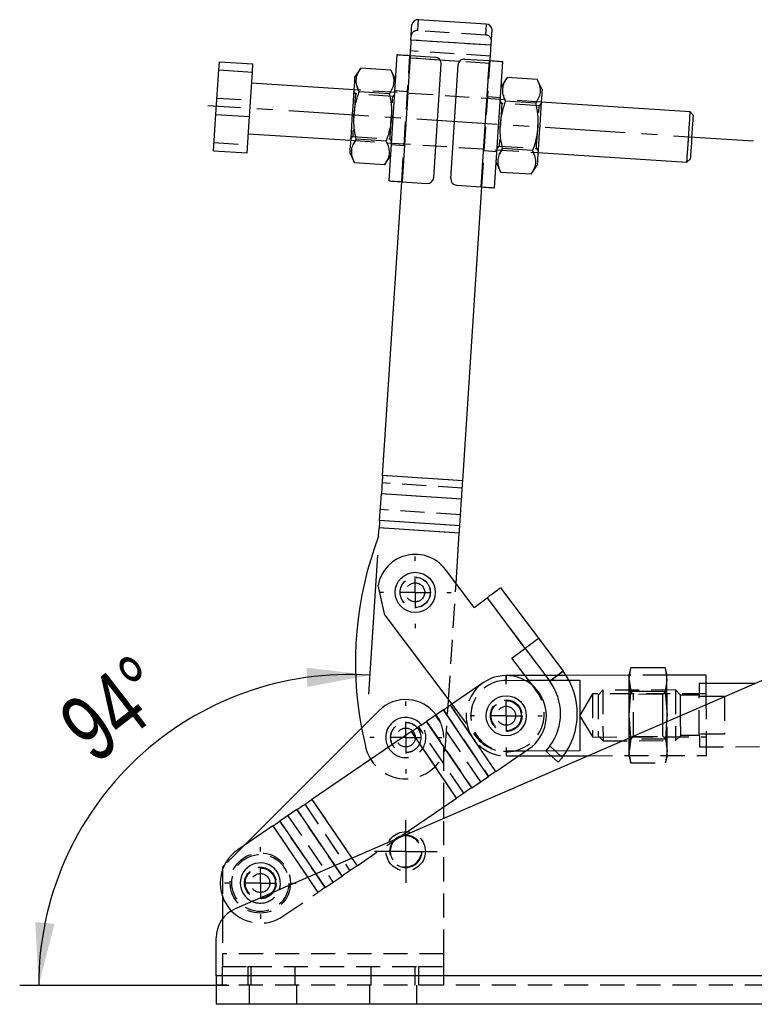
# Model space of a CAD drawing. Extents: x 28 to 325, y 10 to 291.
# Tile 1 of 10: x 28 to 67, y 10 to 62. Entities that reach past the tile are written whole.
import ezdxf

# ---------------------------------------------------------------- set-up
doc = ezdxf.new("R2010")
doc.units = 0
doc.linetypes.add('CENTERX2', pattern=[20.32, 12.7, -2.54, 2.54, -2.54])
doc.linetypes.add('HIDDEN', pattern=[1.905, 1.27, -0.635])
doc.layers.get('0').update_dxf_attribs({"linetype": 'CONTINUOUS'})
doc.layers.add('FORMATO', color=179, linetype='CONTINUOUS')
doc.styles.add('SLDTEXTSTYLE0', font='TXT', dxfattribs={"width": 0.75})
doc.dimstyles.new('SLDDIMSTYLE5', dxfattribs={"dimtxt": 3.5, "dimasz": 3.302, "dimexe": 0, "dimexo": 0.0625, "dimgap": 0.875, "dimtad": 1, "dimdec": 4, "dimlfac": 3, "dimzin": 12, "dimtxsty": 'SLDTEXTSTYLE0', "dimsah": 1, "dimcen": 0.09, "dimazin": 3, "dimtfac": 1, "dimtdec": 0, "dimtofl": 0, "dimtmove": 0, "dimatfit": 3, "dimtolj": 1, "dimtzin": 12})

# ---------------------------------------------------------------- blocks, each defined once
blk = doc.blocks.new('_D_10')
at = {"layer": 'FORMATO'}
for p, q in [((46.855, 33.615), (46.378, 26.297)), ((39.017, 10.949), (27.998, 10.949))]:
    blk.add_line(p, q, dxfattribs=at)
blk.add_arc((45.379, 10.949), 16.38, 86.2741, 180, dxfattribs=at)
for points in [[(46.443, 27.295), (43.125, 27.689), (43.16, 26.674)], [(28.998, 10.949), (29.832, 14.185), (28.821, 14.286)]]:
    blk.add_solid(points, dxfattribs=at)
at = {"layer": 'FORMATO', "insert": (29.798, 25.306), "char_height": 3.5, "attachment_point": 1, "rotation": 37.7781, "style": 'SLDTEXTSTYLE0'}
blk.add_mtext('94°', dxfattribs=at)
blk = doc.blocks.new('SW_CENTERMARKSYMBOL_11')
at = {"layer": 'FORMATO', "color": 0}
for p, q in [((0, 1.667), (0, 1.892)), ((0, 0), (0, 0.833)), ((-1.667, 0), (-1.892, 0)), ((0, 0), (-0.833, 0)), ((0, 0), (0, -0.833)), ((0, 0), (0.833, 0)), ((1.667, 0), (1.892, 0)), ((0, -1.667), (0, -1.892))]:
    blk.add_line(p, q, dxfattribs=at)
blk = doc.blocks.new('SW_CENTERMARKSYMBOL_12')
at = {"layer": 'FORMATO', "color": 0}
for p, q in [((0, 1.667), (0, 1.892)), ((0, 0), (0, 0.833)), ((-1.667, 0), (-1.892, 0)), ((0, 0), (-0.833, 0)), ((0, 0), (0, -0.833)), ((0, 0), (0.833, 0)), ((1.667, 0), (1.892, 0)), ((0, -1.667), (0, -1.892))]:
    blk.add_line(p, q, dxfattribs=at)
blk = doc.blocks.new('SW_CENTERMARKSYMBOL_13')
at = {"layer": 'FORMATO', "color": 0}
for p, q in [((0, 1.667), (0, 1.892)), ((0, 0), (0, 0.833)), ((-1.667, 0), (-1.892, 0)), ((0, 0), (-0.833, 0)), ((0, 0), (0, -0.833)), ((0, 0), (0.833, 0)), ((1.667, 0), (1.892, 0)), ((0, -1.667), (0, -1.892))]:
    blk.add_line(p, q, dxfattribs=at)
blk = doc.blocks.new('SW_CENTERMARKSYMBOL_14')
at = {"layer": 'FORMATO', "color": 0}
for p, q in [((0, 0.833), (0, 1.65)), ((0, 0), (0, 0.833)), ((-0.833, 0), (-1.65, 0)), ((0, 0), (-0.833, 0)), ((0, 0), (0, -0.833)), ((0, 0), (0.833, 0)), ((0.833, 0), (1.65, 0)), ((0, -0.833), (0, -1.65))]:
    blk.add_line(p, q, dxfattribs=at)
blk = doc.blocks.new('SW_CENTERMARKSYMBOL_15')
at = {"layer": 'FORMATO', "color": 0}
for p, q in [((0, 1.667), (0, 1.892)), ((0, 0), (0, 0.833)), ((-1.667, 0), (-1.892, 0)), ((0, 0), (-0.833, 0)), ((0, 0), (0, -0.833)), ((0, 0), (0.833, 0)), ((1.667, 0), (1.892, 0)), ((0, -1.667), (0, -1.892))]:
    blk.add_line(p, q, dxfattribs=at)

msp = doc.modelspace()

# ---------------------------------------------------------------- linework, layer by layer
at = {"color": 7, "linetype": 'HIDDEN'}
for p, q in [((48.988975, 61.261295), (49.026248, 61.833664)), ((52.548103, 61.029523), (48.988975, 61.261295)), ((52.585376, 61.601886), (52.548103, 61.029523)), ((52.84704, 60.490493), (48.622654, 60.765593)), ((52.809766, 59.91813), (48.585381, 60.19323)), ((48.136474, 53.299868), (48.569701, 59.952442)), ((48.169736, 53.297703), (48.602964, 59.950276)), ((52.784917, 59.536551), (48.560532, 59.811651)), ((50.162784, 59.707308), (48.560532, 59.811651)), ((52.327596, 53.026934), (52.760823, 59.679512)), ((52.360859, 53.024768), (52.794086, 59.677347)), ((52.784917, 59.536551), (51.182666, 59.640894)), ((55.491463, 57.497451), (45.612388, 58.140794)), ((38.402374, 57.708253), (40.165306, 57.593449)), ((45.69564, 57.926594), (45.607852, 58.071131)), ((47.664147, 57.798405), (45.69564, 57.926594)), ((47.769939, 57.93033), (47.664147, 57.798405)), ((48.445148, 58.039828), (47.77989, 58.083151)), ((53.334791, 57.721405), (52.669533, 57.764728)), ((53.412627, 57.424053), (53.324839, 57.568589)), ((55.381135, 57.295863), (53.412627, 57.424053)), ((55.486926, 57.427788), (55.381135, 57.295863)), ((45.443634, 55.549427), (45.549426, 55.681352)), ((45.549426, 55.681352), (47.517933, 55.553162)), ((45.733584, 55.543169), (45.575182, 55.244077)), ((47.517933, 55.553162), (47.605721, 55.408626)), ((38.249627, 55.362691), (40.012559, 55.247887)), ((45.439097, 55.479764), (55.318171, 54.836421)), ((47.595769, 55.255805), (48.261027, 55.212482)), ((53.160622, 55.04688), (53.266413, 55.17881)), ((53.266413, 55.17881), (55.23492, 55.050616)), ((53.450571, 55.040622), (53.29217, 54.741531)), ((55.23492, 55.050616), (55.322709, 54.906084)), ((52.485412, 54.937387), (53.150669, 54.894064)), ((51.32715, 37.151279), (47.102765, 37.426377)), ((51.352317, 37.53774), (47.127932, 37.812841)), ((51.2894, 36.571586), (47.065014, 36.846684)), ((51.235408, 35.742493), (47.011022, 36.017593)), ((51.197657, 35.162801), (46.973272, 35.437901)), ((51.17249, 34.776339), (46.948105, 35.051439)), ((50.600359, 25.990767), (50.999741, 32.123629)), ((52.632356, 31.372248), (54.6328, 28.705914)), ((52.635023, 31.374248), (54.635466, 28.707914)), ((56.642333, 27.504915), (55.935755, 26.974798)), ((54.637196, 27.275373), (53.63762, 27.272473)), ((53.638348, 27.021359), (54.82519, 27.0248)), ((56.7975, 27.281636), (55.707917, 27.278477)), ((62.116851, 27.29706), (60.11686, 27.291261)), ((60.117557, 27.050984), (60.209182, 26.425784)), ((55.249174, 26.459683), (55.022415, 26.761923)), ((58.739421, 26.503931), (58.484497, 26.247524)), ((62.561405, 26.515014), (58.739421, 26.503931)), ((60.345284, 26.283086), (60.119132, 26.507932)), ((62.119123, 26.513731), (61.894277, 26.287577)), ((62.817811, 26.260088), (62.561405, 26.515014)), ((64.188881, 26.853066), (63.8161, 26.851986)), ((58.190452, 26.302338), (57.512766, 25.167035)), ((64.190427, 26.319736), (58.190452, 26.302338)), ((62.02955, 26.431063), (60.209182, 26.425784)), ((61.894277, 26.287577), (60.345284, 26.283086)), ((63.817888, 26.235321), (62.817892, 26.232422)), ((63.818033, 26.185322), (64.190814, 26.186403)), ((63.823832, 24.18533), (63.818033, 26.185322)), ((50.332764, 25.463806), (52.71345, 21.963314)), ((50.4291, 23.360936), (50.576853, 25.62981)), ((53.09244, 22.221065), (50.711754, 25.721557)), ((50.771732, 25.762349), (52.049574, 24.059151)), ((52.300006, 21.68213), (49.91932, 25.182623)), ((57.512766, 25.167035), (58.197025, 24.03568)), ((46.017901, 24.504933), (46.204714, 23.636035)), ((51.411454, 21.077826), (49.030768, 24.578317)), ((49.444212, 24.859501), (51.824898, 21.359009)), ((62.099507, 24.839501), (62.036804, 23.929223)), ((51.032464, 20.820074), (48.651778, 24.320566)), ((50.350097, 20.355996), (50.350097, 24.008157)), ((58.197025, 24.03568), (64.197, 24.053079)), ((58.490746, 24.092199), (58.747153, 23.837275)), ((60.126864, 23.841276), (60.351709, 24.067428)), ((60.128439, 23.298223), (60.216436, 23.923944)), ((60.216436, 23.923944), (60.128439, 23.298223)), ((60.216436, 23.923944), (60.209248, 24.020169)), ((62.036804, 23.929223), (60.216436, 23.923944)), ((60.351709, 24.067428), (61.900702, 24.07192)), ((61.900702, 24.07192), (62.126856, 23.847075)), ((62.036804, 23.929223), (62.12843, 23.304022)), ((62.569137, 23.848358), (62.824061, 24.104765)), ((62.823982, 24.132431), (63.823978, 24.135331)), ((65.15716, 24.189197), (63.823832, 24.18533)), ((56.597466, 22.955329), (55.94933, 23.56228)), ((58.747153, 23.837275), (62.569137, 23.848358)), ((63.825766, 23.518667), (86.925667, 23.585648)), ((54.66892, 23.293231), (53.649167, 23.290273)), ((53.649896, 23.039159), (54.298104, 23.041038)), ((55.898287, 23.153406), (55.73572, 23.305644)), ((56.012971, 23.046011), (56.667536, 23.047908)), ((57.974918, 23.051699), (64.199851, 23.06975)), ((60.220063, 22.673024), (60.128439, 23.298223)), ((60.129281, 23.007946), (60.220063, 22.673024)), ((62.12843, 23.304022), (62.040431, 22.678301)), ((62.040431, 22.678301), (62.129272, 23.013745)), ((60.220063, 22.673024), (62.040431, 22.678301)), ((43.02142, 20.491356), (45.402106, 16.990864)), ((43.40041, 20.749107), (45.781096, 17.248616)), ((42.132868, 19.887052), (44.513554, 16.38656)), ((44.988662, 16.709681), (42.607976, 20.210173)), ((50.350097, 12.616121), (50.350097, 19.746722)), ((41.340434, 19.348116), (43.72112, 15.847625)), ((44.10011, 16.105377), (41.719424, 19.605868)), ((39.830499, 18.321209), (38.783804, 17.275136)), ((45.781096, 17.248616), (47.879908, 18.676019)), ((45.509183, 17.648428), (45.781096, 17.248616)), ((44.614085, 17.260448), (44.988662, 16.709681)), ((38.683431, 17.03451), (38.683431, 15.648469)), ((43.182326, 16.639853), (43.72112, 15.847625)), ((43.610416, 16.825408), (44.10011, 16.105377)), ((44.10011, 16.105377), (44.988662, 16.709681)), ((41.873774, 14.591244), (43.72112, 15.847625)), ((38.683431, 14.451243), (38.683431, 12.616121)), ((50.350097, 12.616121), (38.683431, 12.616121)), ((38.683431, 12.616121), (38.683431, 11.949454)), ((50.350097, 11.949454), (50.350097, 12.616121)), ((38.683431, 10.949454), (38.683431, 11.949454)), ((38.683431, 11.949454), (40.016764, 11.949454)), ((40.016764, 11.949454), (40.016764, 10.949454)), ((40.016764, 11.949454), (49.016764, 11.949454)), ((40.183431, 11.949454), (40.183431, 10.949454)), ((42.516764, 10.949454), (42.516764, 11.949454)), ((46.516764, 11.949454), (46.516764, 10.949454)), ((48.850097, 10.949454), (48.850097, 11.949454)), ((49.016764, 11.949454), (49.016764, 10.949454)), ((49.016764, 11.949454), (50.350097, 11.949454)), ((50.350097, 10.949454), (50.350097, 11.949454)), ((77.016763, 11.449454), (38.350097, 11.449454)), ((77.016763, 10.949454), (38.350097, 10.949454)), ((40.100097, 10.949454), (40.100097, 9.949454)), ((42.600097, 9.949454), (42.600097, 10.949454)), ((46.433431, 10.949454), (46.433431, 9.949454)), ((48.933431, 9.949454), (48.933431, 10.949454))]:
    msp.add_line(p, q, dxfattribs=at)
at = {"color": 7, "linetype": 'CONTINUOUS'}
for p, q in [((52.585376, 61.601886), (49.026248, 61.833664)), ((48.622654, 60.765593), (48.675876, 61.582848)), ((52.84704, 60.490493), (52.900261, 61.307752)), ((52.84704, 60.490493), (48.622654, 60.765593)), ((47.471216, 53.343191), (47.904443, 59.995765)), ((48.169736, 53.297703), (48.602964, 59.950276)), ((48.602964, 59.950276), (49.900216, 59.865797)), ((51.463571, 59.763992), (52.760823, 59.679512)), ((52.327596, 53.026934), (52.760823, 59.679512)), ((38.346075, 56.843737), (38.498822, 59.189299)), ((38.498822, 59.189299), (38.526972, 59.621557)), ((38.498822, 59.189299), (40.261755, 59.074495)), ((38.526972, 59.621557), (40.289904, 59.506753)), ((40.261755, 59.074495), (40.289904, 59.506753)), ((45.977455, 59.288014), (45.655711, 58.806051)), ((47.561279, 59.184868), (45.977455, 59.288014)), ((47.817798, 58.66525), (47.561279, 59.184868)), ((49.821279, 53.52419), (50.211183, 59.511507)), ((50.719377, 53.465703), (51.109281, 59.453025)), ((53.026117, 52.981445), (53.459344, 59.634024)), ((40.109007, 56.728933), (40.261755, 59.074495)), ((53.694442, 58.785468), (53.372699, 58.303509)), ((55.278266, 58.682327), (53.694442, 58.785468)), ((55.534786, 58.162708), (55.278266, 58.682327)), ((45.612388, 58.140794), (40.223802, 58.491706)), ((47.479988, 57.936588), (45.896164, 58.039729)), ((55.196976, 57.434046), (53.613152, 57.537187)), ((63.341502, 56.986242), (55.491463, 57.497451)), ((38.221477, 54.930433), (38.346075, 56.843737)), ((38.346075, 56.843737), (40.109007, 56.728933)), ((39.98441, 54.815629), (40.109007, 56.728933)), ((63.496985, 56.809097), (63.341502, 56.986242)), ((40.050511, 55.830677), (45.439097, 55.479764)), ((47.317408, 55.440028), (45.733584, 55.543169)), ((55.034396, 54.937481), (53.450571, 55.040622)), ((38.221477, 54.930433), (39.98441, 54.815629)), ((45.395775, 54.814507), (45.652294, 54.294888)), ((47.236118, 54.191743), (47.557862, 54.673706)), ((55.318171, 54.836421), (63.168211, 54.325212)), ((47.236118, 54.191743), (45.652294, 54.294888)), ((53.112762, 54.31196), (53.369281, 53.792342)), ((54.953105, 53.689201), (55.274849, 54.171164)), ((63.168211, 54.325212), (63.345356, 54.480696)), ((54.953105, 53.689201), (53.369281, 53.792342)), ((47.127932, 37.812841), (48.136474, 53.299868)), ((48.169736, 53.297703), (49.466989, 53.213223)), ((51.030344, 53.111413), (52.327596, 53.026934)), ((51.352317, 37.53774), (52.360859, 53.024768)), ((51.352317, 37.53774), (47.127932, 37.812841)), ((46.973272, 35.437901), (47.065014, 36.846684)), ((51.2894, 36.571586), (47.065014, 36.846684)), ((51.197657, 35.162801), (51.2894, 36.571586)), ((51.197657, 35.162801), (46.973272, 35.437901)), ((46.919539, 34.612784), (46.948105, 35.051439)), ((51.17249, 34.776339), (46.948105, 35.051439)), ((50.999741, 32.123629), (51.17249, 34.776339)), ((51.948442, 30.859134), (50.448109, 32.858885)), ((47.248508, 30.458351), (46.886223, 32.046198)), ((53.341601, 31.904366), (55.342045, 29.238032)), ((51.948442, 30.859134), (52.632356, 31.372248)), ((52.632356, 31.372248), (54.6328, 28.705914)), ((47.248508, 30.458351), (50.771732, 25.762349)), ((55.342045, 29.238032), (56.642333, 27.504915)), ((71.425974, 28.882057), (39.353935, 14.980437)), ((53.948885, 28.1928), (54.6328, 28.705914)), ((54.635466, 28.707914), (55.935755, 26.974798)), ((55.022415, 26.761923), (53.948885, 28.1928)), ((55.935755, 26.974798), (56.642333, 27.504915)), ((60.205555, 27.676704), (60.116715, 27.341261)), ((60.117557, 27.050984), (60.205555, 27.676704)), ((62.025923, 27.681983), (60.205555, 27.676704)), ((62.116707, 27.347061), (62.025923, 27.681983)), ((62.025923, 27.681983), (62.117549, 27.056784)), ((55.707917, 27.278477), (54.637196, 27.275373)), ((54.82519, 27.0248), (57.521666, 27.032619)), ((60.11686, 27.291261), (56.7975, 27.281636)), ((60.209182, 26.425784), (60.117557, 27.050984)), ((62.117549, 27.056784), (62.02955, 26.431063)), ((64.187576, 27.303065), (62.116851, 27.29706)), ((52.453415, 26.906062), (50.711754, 25.721557)), ((66.762161, 26.860528), (64.188881, 26.853066)), ((50.576853, 25.62981), (50.600359, 25.990767)), ((60.122997, 25.174603), (60.209182, 26.425784)), ((62.02955, 26.431063), (60.209182, 26.425784)), ((62.02955, 26.431063), (62.122989, 25.180402)), ((64.190814, 26.186403), (65.151361, 26.189189)), ((65.151361, 26.189189), (65.151439, 26.16236)), ((50.332764, 25.463806), (49.444212, 24.859501)), ((52.71345, 21.963314), (50.332764, 25.463806)), ((53.09244, 22.221065), (50.711754, 25.721557)), ((46.936304, 25.42279), (39.830499, 18.321209)), ((60.209248, 24.020169), (60.122997, 25.174603)), ((62.122989, 25.180402), (62.099507, 24.839501)), ((51.824898, 21.359009), (49.444212, 24.859501)), ((48.651778, 24.320566), (43.40041, 20.749107)), ((51.032464, 20.820074), (48.651778, 24.320566)), ((53.09244, 22.221065), (54.834101, 23.40557)), ((55.94933, 23.56228), (56.597466, 22.955329)), ((54.298104, 23.041038), (56.012971, 23.046011)), ((57.532485, 23.301534), (54.66892, 23.293231)), ((56.38048, 22.701854), (55.898287, 23.153406)), ((56.667536, 23.047908), (57.974918, 23.051699)), ((51.824898, 21.359009), (52.71345, 21.963314)), ((47.879908, 18.676019), (51.032464, 20.820074)), ((50.350097, 19.746722), (50.350097, 20.355996)), ((42.607976, 20.210173), (41.719424, 19.605868)), ((41.340434, 19.348116), (39.493087, 18.091735)), ((38.783804, 17.275136), (38.683431, 17.174822)), ((38.683431, 17.174822), (38.683431, 17.03451)), ((38.683431, 15.648469), (38.683431, 14.451243)), ((38.350097, 11.449454), (38.350097, 13.451243)), ((77.016763, 11.449454), (38.350097, 11.449454)), ((38.350097, 11.449454), (38.350097, 9.949454)), ((77.016763, 9.949454), (38.350097, 9.949454))]:
    msp.add_line(p, q, dxfattribs=at)
at = {"color": 8, "linetype": 'CONTINUOUS'}
for p, q in [((51.182666, 59.640894), (50.162784, 59.707308)), ((43.40041, 20.749107), (45.509183, 17.648428)), ((42.607976, 20.210173), (44.614085, 17.260448)), ((41.340434, 19.348116), (43.182326, 16.639853)), ((41.719424, 19.605868), (43.610416, 16.825408))]:
    msp.add_line(p, q, dxfattribs=at)
at = {"color": 7, "linetype": 'CONTINUOUS', "flags": 128}
for points in [[(48.622654, 60.765593), (48.615706, 60.658886), (48.608435, 60.547242), (48.600885, 60.431311), (48.593101, 60.311769), (48.585126, 60.189311), (48.577008, 60.064653), (48.569701, 59.952442)], [(52.794086, 59.677347), (52.801394, 59.789557), (52.809512, 59.914211), (52.817486, 60.036668), (52.825271, 60.15621), (52.83282, 60.272141), (52.840091, 60.383786), (52.84704, 60.490493)], [(47.904443, 59.995765), (47.917865, 59.99489), (47.957615, 59.992303), (48.022165, 59.988101), (48.109035, 59.982443), (48.214887, 59.975549), (48.335652, 59.967686), (48.466689, 59.959153), (48.602964, 59.950276)], [(52.760823, 59.679512), (52.897098, 59.670636), (53.028135, 59.662103), (53.148901, 59.65424), (53.254752, 59.647346), (53.341622, 59.641688), (53.406172, 59.637486), (53.445922, 59.634898), (53.459344, 59.634024)], [(45.655711, 58.806051), (45.653841, 58.777341), (45.648287, 58.692047), (45.639207, 58.552617), (45.626863, 58.363059), (45.611609, 58.128833), (45.593886, 57.856678), (45.574202, 57.554413), (45.553124, 57.230745), (45.531259, 56.894982), (45.509235, 56.55678), (45.487685, 56.22587), (45.467231, 55.911774), (45.448459, 55.623526), (45.431912, 55.369416), (45.418063, 55.156762), (45.407312, 54.991672), (45.399968, 54.878905), (45.396243, 54.821694), (45.395775, 54.814507)], [(55.534786, 58.162708), (55.532916, 58.133999), (55.527361, 58.048704), (55.518281, 57.909274), (55.505937, 57.719717), (55.490684, 57.48549), (55.472961, 57.213335), (55.453276, 56.91107), (55.432199, 56.587402), (55.410334, 56.251639), (55.388308, 55.913438), (55.366759, 55.582528), (55.346305, 55.268431), (55.327534, 54.980183), (55.310986, 54.726073), (55.297137, 54.513419), (55.286387, 54.348329), (55.279043, 54.235562), (55.275317, 54.178351), (55.274849, 54.171164)], [(63.199195, 54.801016), (63.214218, 55.031691), (63.231016, 55.289645), (63.248856, 55.563598), (63.266958, 55.841579), (63.284532, 56.111434), (63.300809, 56.361371), (63.315077, 56.580473), (63.326713, 56.759158), (63.33521, 56.889618), (63.340193, 56.96615), (63.341502, 56.986242)], [(63.496985, 56.809097), (63.496963, 56.808749), (63.494651, 56.773245), (63.488654, 56.68116), (63.479273, 56.537111), (63.466979, 56.348323), (63.452387, 56.124264), (63.436231, 55.876165), (63.419319, 55.616472), (63.402501, 55.3582), (63.386617, 55.114308), (63.372467, 54.897024)], [(63.168211, 54.325212), (63.168266, 54.326047), (63.170795, 54.364899), (63.176999, 54.460167), (63.186606, 54.607689), (63.199195, 54.801016)], [(63.372467, 54.897024), (63.36076, 54.717237), (63.352081, 54.583966), (63.346867, 54.503897), (63.345356, 54.480696)], [(47.471216, 53.343191), (47.484638, 53.342317), (47.524388, 53.339729), (47.588938, 53.335527), (47.675808, 53.329869), (47.781659, 53.322975), (47.902425, 53.315112), (48.033462, 53.306579), (48.169736, 53.297703)], [(52.327596, 53.026934), (52.463871, 53.018063), (52.594908, 53.009529), (52.715673, 53.001661), (52.821524, 52.994772), (52.908395, 52.989115), (52.972945, 52.984907), (53.012695, 52.98232), (53.026117, 52.981445)], [(47.127932, 37.812841), (47.119548, 37.684105), (47.111215, 37.556141), (47.102982, 37.429719), (47.094899, 37.305595), (47.087014, 37.184516), (47.079375, 37.067204), (47.072027, 36.95437), (47.065014, 36.846684)], [(51.2894, 36.571586), (51.296412, 36.67927), (51.303761, 36.792106), (51.3114, 36.909416), (51.319284, 37.030495), (51.327368, 37.154619), (51.335601, 37.281043), (51.343933, 37.409004), (51.352317, 37.53774)], [(46.973272, 35.437901), (46.970467, 35.394827), (46.967528, 35.349694), (46.964472, 35.30277), (46.961318, 35.254336), (46.958085, 35.204688), (46.954791, 35.154118), (46.951458, 35.102933), (46.948105, 35.051439)], [(51.17249, 34.776339), (51.175843, 34.827835), (51.179177, 34.879018), (51.18247, 34.929588), (51.185703, 34.979238), (51.188857, 35.02767), (51.191913, 35.074593), (51.194852, 35.119729), (51.197657, 35.162801)], [(52.838997, 31.527282), (52.944065, 31.60611), (53.041231, 31.679011), (53.12803, 31.744132), (53.202263, 31.799825), (53.262047, 31.84468), (53.305866, 31.877557), (53.33261, 31.897621), (53.341601, 31.904366)], [(52.838997, 31.527282), (52.813788, 31.508369), (52.788332, 31.489271), (52.762663, 31.470011), (52.736816, 31.45062), (52.710826, 31.43112), (52.684729, 31.411541), (52.65856, 31.391908), (52.632356, 31.372248)], [(54.839441, 28.860948), (54.94451, 28.939777), (55.041675, 29.012677), (55.128474, 29.077799), (55.202707, 29.133493), (55.262491, 29.178345), (55.30631, 29.211222), (55.333054, 29.231287), (55.342045, 29.238032)], [(54.6328, 28.705914), (54.659005, 28.725574), (54.685173, 28.745207), (54.71127, 28.764787), (54.73726, 28.784285), (54.763107, 28.803678), (54.788776, 28.822937), (54.814233, 28.842036), (54.839441, 28.860948)], [(57.521666, 27.032619), (57.522219, 26.841789), (57.522906, 26.604938), (57.523707, 26.328575), (57.524601, 26.020296), (57.525563, 25.68857), (57.526567, 25.342515), (57.527584, 24.991638), (57.528587, 24.645582), (57.529549, 24.313856), (57.530444, 24.005577), (57.531244, 23.729214), (57.531931, 23.492364), (57.532485, 23.301534)], [(60.117557, 27.050984), (60.117193, 27.176335), (60.116929, 27.267434), (60.116769, 27.322725), (60.116715, 27.341261)], [(60.122997, 25.174603), (60.122178, 25.457409), (60.121372, 25.735376), (60.120593, 26.003747), (60.119856, 26.257933), (60.119173, 26.493581), (60.118555, 26.706661), (60.118013, 26.893528), (60.117557, 27.050984)], [(62.117549, 27.056784), (62.117185, 27.182134), (62.11692, 27.273233), (62.11676, 27.328524), (62.116707, 27.347061)], [(62.122989, 25.180402), (62.122169, 25.463209), (62.121363, 25.741175), (62.120585, 26.009546), (62.119847, 26.263732), (62.119164, 26.49938), (62.118547, 26.712462), (62.118004, 26.899328), (62.117549, 27.056784)], [(64.19209, 25.746531), (64.191248, 26.036659), (64.190356, 26.34411), (64.189556, 26.61998), (64.18887, 26.856748), (64.188316, 27.047952), (64.187909, 27.188379), (64.18766, 27.274197), (64.187576, 27.303065)], [(50.332764, 25.463806), (50.376507, 25.493556), (50.421687, 25.524283), (50.468109, 25.555854), (50.515574, 25.588135), (50.563879, 25.620987), (50.612817, 25.65427), (50.662179, 25.687842), (50.711754, 25.721557)], [(60.126449, 23.98428), (60.126139, 24.091275), (60.125401, 24.345459), (60.124624, 24.613832), (60.123818, 24.891798), (60.122997, 25.174603)], [(62.123946, 24.850095), (62.12381, 24.897597), (62.122989, 25.180402)], [(48.651778, 24.320566), (48.755433, 24.391062), (48.858644, 24.461256), (48.96097, 24.530848), (49.061972, 24.599539), (49.161217, 24.667036), (49.25828, 24.73305), (49.352747, 24.797296), (49.444212, 24.859501)], [(53.09244, 22.221065), (53.042866, 22.18735), (52.993504, 22.153779), (52.944566, 22.120496), (52.896261, 22.087644), (52.848795, 22.055362), (52.802373, 22.023791), (52.757194, 21.993064), (52.71345, 21.963314)], [(51.824898, 21.359009), (51.733434, 21.296805), (51.638967, 21.232557), (51.541903, 21.166545), (51.442658, 21.099048), (51.341657, 21.030356), (51.239331, 20.960765), (51.136119, 20.89057), (51.032464, 20.820074)], [(42.607976, 20.210173), (42.69944, 20.272378), (42.793907, 20.336625), (42.89097, 20.402637), (42.990216, 20.470134), (43.091217, 20.538825), (43.193543, 20.608418), (43.296754, 20.678611), (43.40041, 20.749107)], [(41.340434, 19.348116), (41.390008, 19.381832), (41.43937, 19.415403), (41.488308, 19.448686), (41.536613, 19.481538), (41.584079, 19.51382), (41.6305, 19.545391), (41.67568, 19.576118), (41.719424, 19.605868)], [(47.890831, 18.683448), (47.995412, 18.743781), (48.183672, 18.807685)], [(48.296159, 18.856443), (48.130101, 18.829193), (48.08573, 18.815999)]]:
    msp.add_lwpolyline(points, dxfattribs=at)
at = {"color": 7, "linetype": 'HIDDEN', "flags": 128}
for points in [[(45.69564, 57.926594), (45.695145, 57.919005), (45.691231, 57.858893), (45.683613, 57.741909), (45.672702, 57.574366), (45.659086, 57.365288), (45.6435, 57.125945), (45.626783, 56.869248), (45.609838, 56.609034), (45.593576, 56.359325), (45.578876, 56.133592), (45.566529, 55.943995), (45.557202, 55.800765), (45.551396, 55.711611), (45.549426, 55.681352)], [(47.517933, 55.553162), (47.518427, 55.560752), (47.522342, 55.620863), (47.52996, 55.737847), (47.540871, 55.905391), (47.554486, 56.114469), (47.570072, 56.353812), (47.586789, 56.610509), (47.603735, 56.870723), (47.619996, 57.120432), (47.634696, 57.346164), (47.647043, 57.535762), (47.656371, 57.678992), (47.662176, 57.768145), (47.664147, 57.798405), (47.664147, 57.798405)], [(53.412627, 57.424053), (53.412133, 57.416463), (53.408218, 57.356352), (53.4006, 57.239368), (53.389689, 57.071819), (53.376074, 56.862741), (53.360488, 56.623403), (53.343771, 56.366706), (53.326825, 56.106492), (53.310564, 55.856783), (53.295864, 55.631046), (53.283517, 55.441453), (53.274189, 55.298218), (53.268384, 55.20907), (53.266413, 55.17881)], [(55.23492, 55.050616), (55.235415, 55.058205), (55.239329, 55.118317), (55.246947, 55.235301), (55.257859, 55.402849), (55.271473, 55.611928), (55.28706, 55.851265), (55.303777, 56.107962), (55.320722, 56.368181), (55.336984, 56.617885), (55.351684, 56.843623), (55.364031, 57.033215), (55.373358, 57.17645), (55.379164, 57.265599), (55.381135, 57.295863), (55.381135, 57.295863)], [(53.638348, 27.021359), (53.638034, 27.129965), (53.637805, 27.208735), (53.637667, 27.256479), (53.63762, 27.272473), (53.637667, 27.256479), (53.637805, 27.208735), (53.638034, 27.129965), (53.638348, 27.021359)], [(58.739421, 26.503931), (58.739442, 26.496627), (58.739611, 26.438673), (58.739939, 26.325298), (58.740414, 26.161459), (58.741015, 25.954313), (58.741714, 25.712916), (58.742483, 25.447817), (58.743288, 25.170602), (58.744091, 24.893389), (58.74486, 24.628289), (58.74556, 24.386892), (58.74616, 24.179747), (58.746635, 24.015908), (58.746964, 23.902533), (58.747132, 23.844579), (58.747153, 23.837275)], [(62.561405, 26.515014), (62.561489, 26.485877), (62.561739, 26.399741), (62.562143, 26.26037), (62.562684, 26.073856), (62.563338, 25.848349), (62.564077, 25.593706), (62.564867, 25.321056), (62.565675, 25.042315), (62.566466, 24.769664), (62.567204, 24.515022), (62.567858, 24.289515), (62.568399, 24.103), (62.568803, 23.963629), (62.569053, 23.877494), (62.569137, 23.848358)], [(63.8161, 26.851986), (63.816183, 26.823406), (63.816429, 26.738645), (63.816829, 26.600611), (63.81737, 26.414036), (63.818033, 26.185322)], [(58.190452, 26.302338), (58.190541, 26.271789), (58.190802, 26.181789), (58.191222, 26.037189), (58.191777, 25.845786), (58.192438, 25.617898), (58.193168, 25.36581), (58.19393, 25.103113), (58.194681, 24.843968), (58.195382, 24.602345), (58.195994, 24.391272), (58.196484, 24.222127), (58.196827, 24.104029), (58.197002, 24.043344), (58.197025, 24.03568)], [(58.484497, 26.247524), (58.484502, 26.2457), (58.484628, 26.202251), (58.484915, 26.103144), (58.485348, 25.953724), (58.485905, 25.762047), (58.486553, 25.538444), (58.487258, 25.29497), (58.487985, 25.044752), (58.48869, 24.80128), (58.489338, 24.577676), (58.489895, 24.385999), (58.490328, 24.236579), (58.490615, 24.137473), (58.490741, 24.094023), (58.490746, 24.092199)], [(60.351709, 24.067428), (60.351622, 24.09729), (60.351367, 24.185266), (60.350958, 24.326612), (60.350415, 24.513708), (60.349769, 24.736469), (60.349054, 24.982885), (60.34831, 25.239672), (60.347575, 25.492986), (60.346891, 25.729172), (60.346292, 25.935495), (60.345813, 26.100835), (60.345478, 26.216276), (60.345306, 26.275595), (60.345284, 26.283086)], [(61.89749, 25.179749), (61.89675, 25.435232), (61.896048, 25.676941), (61.895425, 25.891847), (61.894913, 26.068364), (61.89454, 26.196976), (61.894327, 26.270748), (61.894277, 26.287577)], [(62.817811, 26.260088), (62.81786, 26.243717), (62.818067, 26.171953), (62.81843, 26.046844), (62.818928, 25.875134), (62.819534, 25.666081), (62.820217, 25.430953), (62.820937, 25.182426)], [(65.151439, 26.16236), (65.152017, 25.962701), (65.152731, 25.716237), (65.153486, 25.456162), (65.15426, 25.189193), (65.155035, 24.922224), (65.155789, 24.662149), (65.156503, 24.415685), (65.15716, 24.189197)], [(64.199851, 23.06975), (64.199767, 23.098618), (64.199519, 23.184435), (64.199112, 23.324863), (64.198557, 23.516067), (64.19787, 23.752834), (64.19707, 24.028705), (64.196179, 24.336156), (64.19522, 24.666799), (64.19422, 25.011616), (64.193207, 25.361199), (64.192206, 25.706016), (64.19209, 25.746531)], [(61.900702, 24.07192), (61.900654, 24.088751), (61.90044, 24.162523), (61.900066, 24.291133), (61.899555, 24.46765), (61.898931, 24.682556), (61.898231, 24.924266), (61.89749, 25.179749)], [(62.820937, 25.182426), (62.821657, 24.933901), (62.822339, 24.698773), (62.822945, 24.489719), (62.823443, 24.318009), (62.823807, 24.1929), (62.824014, 24.121137), (62.824061, 24.104765)], [(62.12843, 23.304022), (62.127973, 23.461478), (62.127432, 23.648344), (62.126814, 23.861425), (62.126131, 24.097074), (62.125393, 24.35126), (62.124616, 24.619631), (62.123946, 24.850095)], [(60.128439, 23.298223), (60.127982, 23.455679), (60.12744, 23.642545), (60.126822, 23.855626), (60.126449, 23.98428)], [(63.823832, 24.18533), (63.824495, 23.956616), (63.825037, 23.770042), (63.825437, 23.632008), (63.825682, 23.547247), (63.825766, 23.518667)], [(53.649167, 23.290273), (53.649482, 23.181667), (53.649711, 23.102897), (53.649849, 23.055153), (53.649896, 23.039159)], [(60.129281, 23.007946), (60.129226, 23.026482), (60.129066, 23.081772), (60.128801, 23.172873), (60.128439, 23.298223)], [(62.129272, 23.013745), (62.129218, 23.032281), (62.129057, 23.087573), (62.128793, 23.178672), (62.12843, 23.304022)], [(45.781096, 17.248616), (45.677441, 17.17812), (45.57423, 17.107926), (45.471904, 17.038334), (45.370902, 16.969643), (45.271657, 16.902146), (45.174594, 16.836133), (45.080127, 16.771886), (44.988662, 16.709681)], [(44.10011, 16.105377), (44.056366, 16.075626), (44.011187, 16.044899), (43.964765, 16.013328), (43.9173, 15.981047), (43.868995, 15.948194), (43.820057, 15.914911), (43.770695, 15.88134), (43.72112, 15.847625)]]:
    msp.add_lwpolyline(points, dxfattribs=at)
at = {"color": 7, "linetype": 'CONTINUOUS'}
for centre in [(48.848309, 31.658618), (53.643758, 25.155816)]:
    msp.add_circle(centre, 1.058333, dxfattribs=at)
at = {"color": 7, "linetype": 'HIDDEN'}
for centre, radius in [((48.848309, 31.658618), 0.8), ((48.848309, 31.658618), 0.79375), ((48.848309, 31.658618), 0.5), ((53.643758, 25.155816), 0.833333), ((53.643758, 25.155816), 0.8), ((53.643758, 25.155816), 0.79375), ((53.643758, 25.155816), 0.5), ((48.350097, 24.008156), 0.8), ((48.350097, 24.008156), 0.79375), ((48.350097, 24.008156), 0.5), ((48.350097, 18.008156), 1.033333), ((40.683431, 16.341489), 1.5875), ((40.683431, 16.341489), 1.504167), ((40.683431, 16.341489), 0.833333), ((40.683431, 16.341489), 0.8), ((40.683431, 16.341489), 0.79375), ((40.683431, 16.341489), 0.5)]:
    msp.add_circle(centre, radius, dxfattribs=at)
at = {"color": 7, "linetype": 'CONTINUOUS'}
for centre, radius, start, end in [((48.978975, 61.52957), 0.307746, 81.1637393, 170.0306408), ((52.592811, 61.294229), 0.307747, 2.518493, 91.3843624), ((49.878555, 59.53317), 0.333333, 356.2740617, 86.2740617), ((51.44191, 59.431361), 0.333333, 86.2740617, 176.2740617), ((49.48865, 53.545852), 0.333333, 266.2740617, 356.2740617), ((51.052005, 53.444044), 0.333333, 176.2740617, 266.2740617), ((64.257977, 27.972026), 18.566667, 159.0427653, 190.7624505), ((48.848309, 31.658618), 2, 36.8794374, 168.825913), ((53.649374, 25.259417), 3.741667, 321.9905144, 36.8794374), ((53.643758, 25.155816), 2.116667, 304.2196443, 124.2196443), ((53.649374, 25.259417), 2.858333, 323.5763994, 36.8794374), ((48.350097, 24.008156), 2, 36.7607754, 134.9829638), ((48.350097, 24.008156), 1.058333, 112.5226736, 209.4134464), ((48.350097, 24.008156), 1.058333, 39.0258422, 112.5226736), ((40.683431, 16.341489), 2.116667, 124.2196443, 223.7572739), ((40.683431, 16.341489), 1.058333, 340.5623028, 179.8296958), ((40.683431, 16.341489), 1.058333, 179.8296958, 246.3063208), ((40.016764, 13.451243), 1.666667, 113.4343118, 180)]:
    msp.add_arc(centre, radius, start, end, dxfattribs=at)
at = {"color": 7, "linetype": 'HIDDEN'}
for centre, radius, start, end in [((48.941693, 60.957213), 0.307736, 81.1617584, 170.0315957), ((52.555538, 60.721866), 0.307746, 2.5184369, 91.3844185), ((53.643758, 25.155816), 1.86555, 90.1661374, 270.1661374), ((53.643758, 25.155816), 2.116667, 124.2196443, 270.1661374), ((53.649374, 25.259417), 2, 216.8794374, 36.8794374), ((48.350097, 24.008156), 2, 0, 36.7607754), ((48.350097, 24.008156), 1.058333, 209.4134464, 39.0258422), ((48.350097, 24.008156), 2.177417, 189.8401594, 342.707964), ((48.350097, 18.008156), 0.85, 108.1207103, 270), ((48.350097, 18.008156), 0.816667, 124.2196443, 101.7584829), ((48.350097, 18.008156), 0.85, 270, 93.6382461), ((40.683431, 16.341489), 1.058333, 246.3063208, 340.5623028), ((40.683431, 16.341489), 2.116667, 223.7572739, 304.2196443)]:
    msp.add_arc(centre, radius, start, end, dxfattribs=at)
at = {"color": 7, "linetype": 'CONTINUOUS'}
for points, knots in [([(45.896164, 58.039729), (45.847444, 58.151704), (45.748947, 58.37808), (45.728828, 58.705287), (45.809578, 59.011576), (45.921155, 59.195307), (45.977455, 59.288014)], [0, 0, 0, 0, 0.2646026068, 0.5349416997, 0.7653401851, 1, 1, 1, 1]), ([(47.561279, 59.184868), (47.609999, 59.072896), (47.708496, 58.846524), (47.728616, 58.519309), (47.647865, 58.213027), (47.536288, 58.029296), (47.479988, 57.936588)], [0, 0, 0, 0, 0.264601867, 0.534942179, 0.765339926, 1, 1, 1, 1]), ([(53.613152, 57.537187), (53.564432, 57.64916), (53.465934, 57.875532), (53.445815, 58.202746), (53.526565, 58.509035), (53.638142, 58.692762), (53.694442, 58.785468)], [0, 0, 0, 0, 0.264601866, 0.5349422, 0.765340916, 1, 1, 1, 1]), ([(55.278266, 58.682327), (55.326986, 58.570355), (55.425483, 58.343982), (55.445603, 58.016767), (55.364852, 57.710486), (55.253276, 57.526754), (55.196976, 57.434046)], [0, 0, 0, 0, 0.26460188, 0.534942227, 0.76534002, 1, 1, 1, 1]), ([(45.733584, 55.543169), (45.702173, 55.702712), (45.639048, 56.02334), (45.600128, 56.563287), (45.643842, 57.160661), (45.76719, 57.667725), (45.86754, 57.957166), (45.896164, 58.039729)], [0, 0, 0, 0, 0.192049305, 0.385955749, 0.637934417, 0.896720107, 1, 1, 1, 1]), ([(47.479988, 57.936588), (47.497664, 57.851008), (47.558527, 57.556326), (47.615916, 57.037798), (47.583248, 56.441281), (47.473877, 55.905562), (47.369763, 55.595796), (47.317408, 55.440028)], [0, 0, 0, 0, 0.103280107, 0.355632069, 0.614040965, 0.805916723, 1, 1, 1, 1]), ([(53.450571, 55.040622), (53.41916, 55.200167), (53.356035, 55.520797), (53.317116, 56.060744), (53.360831, 56.658118), (53.484176, 57.165182), (53.584527, 57.454624), (53.613152, 57.537187)], [0, 0, 0, 0, 0.192050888, 0.385956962, 0.63793321, 0.896720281, 1, 1, 1, 1]), ([(55.196976, 57.434046), (55.214652, 57.348465), (55.275514, 57.05378), (55.332904, 56.535252), (55.300236, 55.938736), (55.190862, 55.403018), (55.08675, 55.093251), (55.034396, 54.937481)], [0, 0, 0, 0, 0.103281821, 0.355633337, 0.614041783, 0.805915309, 1, 1, 1, 1]), ([(45.652294, 54.294888), (45.603573, 54.40686), (45.505076, 54.633233), (45.484957, 54.960448), (45.565707, 55.266729), (45.677284, 55.450461), (45.733584, 55.543169)], [0, 0, 0, 0, 0.264601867, 0.534942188, 0.765339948, 1, 1, 1, 1]), ([(47.317408, 55.440028), (47.366128, 55.328053), (47.464625, 55.101676), (47.484745, 54.77447), (47.403995, 54.468181), (47.292418, 54.28445), (47.236118, 54.191743)], [0, 0, 0, 0, 0.264602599, 0.534941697, 0.765340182, 1, 1, 1, 1]), ([(53.369281, 53.792342), (53.320561, 53.904316), (53.222064, 54.130693), (53.201945, 54.457899), (53.282694, 54.764189), (53.394271, 54.947917), (53.450571, 55.040622)], [0, 0, 0, 0, 0.2646028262, 0.5349421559, 0.7653408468, 1, 1, 1, 1]), ([(55.034396, 54.937481), (55.083116, 54.825509), (55.181613, 54.599137), (55.201733, 54.271921), (55.120982, 53.96564), (55.009405, 53.781909), (54.953105, 53.689201)], [0, 0, 0, 0, 0.264601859, 0.534942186, 0.765339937, 1, 1, 1, 1]), ([(56.597466, 22.955329), (56.574131, 22.926017), (56.527458, 22.867391), (56.462288, 22.791647), (56.411865, 22.73553), (56.38444, 22.706078), (56.381611, 22.703061), (56.38048, 22.701854)], [0, 0, 0, 0, 0.214453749, 0.428931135, 0.642968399, 0.857200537, 1, 1, 1, 1])]:
    msp.add_open_spline(points, degree=3, knots=knots, dxfattribs=at)
at = {"color": 7, "linetype": 'HIDDEN'}
for points, knots in [([(45.777891, 58.356841), (45.778668, 58.350535), (45.791761, 58.24438), (45.845561, 58.138922), (45.896164, 58.039729)], [0, 0, 0, 0, 0.05940054, 1, 1, 1, 1]), ([(53.494878, 57.854294), (53.495656, 57.847988), (53.508748, 57.741834), (53.562548, 57.636378), (53.613152, 57.537187)], [0, 0, 0, 0, 0.0594007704, 1, 1, 1, 1]), ([(55.73572, 23.305644), (55.738247, 23.308325), (55.743299, 23.313686), (55.78217, 23.355989), (55.837632, 23.419733), (55.897024, 23.492543), (55.934351, 23.54231), (55.94933, 23.56228)], [0, 0, 0, 0, 0.214375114, 0.428754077, 0.643002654, 0.856743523, 1, 1, 1, 1])]:
    msp.add_open_spline(points, degree=3, knots=knots, dxfattribs=at)
at = {"layer": 'FORMATO', "linetype": 'CENTERX2', "ltscale": 0.333333}
msp.add_line((66.682042, 55.432543), (37.910414, 57.306201), dxfattribs=at)

# ---------------------------------------------------------------- block references
at = {"layer": 'FORMATO'}
for name, p in [('SW_CENTERMARKSYMBOL_12', (48.848309, 31.658618)), ('SW_CENTERMARKSYMBOL_11', (53.643758, 25.155816)), ('SW_CENTERMARKSYMBOL_13', (48.350097, 24.008156)), ('SW_CENTERMARKSYMBOL_14', (48.350097, 18.008156)), ('SW_CENTERMARKSYMBOL_15', (40.683431, 16.341489))]:
    msp.add_blockref(name, p, dxfattribs=at)

# ---------------------------------------------------------------- dimensions: what is measured, and where the dimension line sits
dim = msp.add_angular_dim_2l(base=(34.178618, 22.90246), line1=((40.016764, 10.949454), (49.016764, 10.949454)), line2=((48.560532, 59.811652), (46.919539, 34.612785)), dimstyle='SLDDIMSTYLE5', dxfattribs=at)
dim.commit()
dim.dimension.update_dxf_attribs({"geometry": '_D_10', "text_midpoint": (35.343926, 23.896234), "dimtype": 162})

doc.saveas('drawing.dxf')
